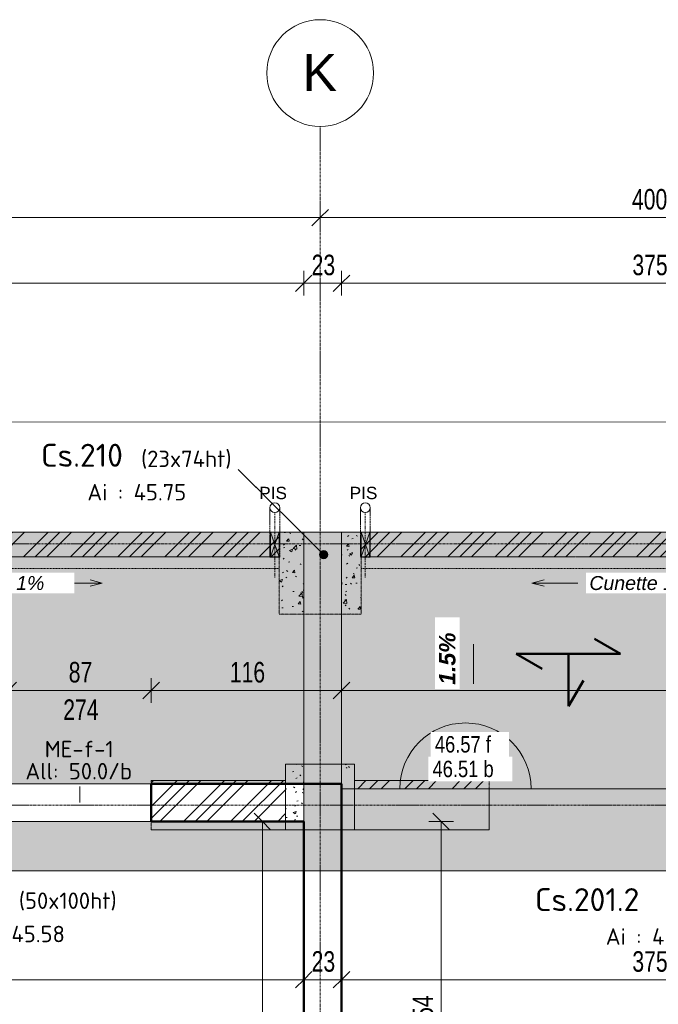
# Model space of a CAD drawing. Header units: millimetres. Extents: x 8507 to 240958, y -8745 to 78383.
# Tile 46 of 71: x 93343 to 97234, y 60526 to 66521. Entities that reach past the tile are written whole.
import ezdxf

# ---------------------------------------------------------------- set-up
doc = ezdxf.new("R2010")
doc.units = ezdxf.units.MM
for name, pattern in [('Caché', [7.14375, 4.7625, -2.38125]), ('Centre', [31.75, 6.35, -4.7625, 15.875, -4.7625]), ('Ligne de quadrillage', [22.225, 12.7, -3.175, 3.175, -3.175]), ('Tiret 1_16_', [3.175, 1.5875, -1.5875]), ('tiret perso', [2.6, 1.3, -1.3])]:
    doc.linetypes.add(name, pattern=pattern)
for name, color, linetype, lineweight in [('A-ANNO-DIMS', 211, 'Continuous', 9), ('A-ANNO-DIMS-50', 211, 'Continuous', 9), ('A-ANNO-NOTE', 131, 'Continuous', 9), ('A-DETL', 90, 'Continuous', 5), ('A-DETL-CNTR', 5, 'Centre', 5), ('A-DETL-GENF', 92, 'Continuous', 5), ('A-DETL-HDLN', 90, 'Caché', 5), ('A-DETL-MBND', 5, 'Continuous', 5), ('A-DETL-THIN', 151, 'Continuous', 5), ('A-DETL-WIDE', 214, 'Continuous', 50), ('A-GLAZ-IDEN', 152, 'Continuous', 9), ('A-WALL', 113, 'Continuous', 9), ('G-ANNO-TEXT', 231, 'Continuous', 9), ('S-BEAM-IDEN', 2, 'Continuous', 9), ('S-GRID', 1, 'Continuous', 9), ('S-GRID-IDEN', 1, 'Continuous', 9)]:
    doc.layers.add(name, color=color, linetype=linetype, lineweight=lineweight)
doc.styles.add('Arial', font='arial.ttf', dxfattribs={"height": 225})
doc.styles.add('Arial Narrow_4', font='ARIALN.TTF', dxfattribs={"width": 0.9, "height": 125})
doc.styles.add('Arial Narrow_I', font='ARIALNI.TTF', dxfattribs={"width": 0.9, "height": 100})
doc.styles.add('Arial_1', font='arial.ttf', dxfattribs={"width": 0.8, "height": 100})
doc.styles.add('Arial_2', font='arial.ttf', dxfattribs={"height": 75})
doc.styles.add('Arial_B_I_1', font='arialbi.ttf', dxfattribs={"height": 100})
doc.styles.add('Arial_I_1', font='ariali.ttf', dxfattribs={"height": 85})
doc.styles.add('ISOCPEUR', font='isocpeur.ttf', dxfattribs={"height": 100})
doc.styles.add('ISOCPEUR_B', font='txt', dxfattribs={"height": 140})
doc.dimstyles.new('AB6_1_50_-_GB', dxfattribs={"dimscale": 304.8, "dimtxt": 127.928872, "dimasz": 0.328084, "dimexe": 0.246063, "dimexo": 0.0625, "dimgap": 0.04101, "dimtad": 1, "dimdec": 0, "dimlfac": 0.1, "dimdsep": 46, "dimtxsty": 'Arial Narrow_4', "dimblk1": 'OBLIQUE', "dimblk2": 'OBLIQUE', "dimsah": 1, "dimcen": 0.09, "dimazin": 0, "dimtfac": 1, "dimtdec": 4, "dimtix": 1, "dimtmove": 0, "dimatfit": 3, "dimfxl": 0.246063, "dimfxlon": 1, "dimtvp": 1, "dimtolj": 1, "dimtzin": 0, "dimarcsym": 2})
doc.dimstyles.new('AB6_1_50_-_GB_1', dxfattribs={"dimscale": 304.8, "dimtxt": 127.928872, "dimasz": 0.328084, "dimexe": 0.246063, "dimexo": 0.0625, "dimgap": 0.04101, "dimtad": 1, "dimdec": 0, "dimlfac": 0.1, "dimdsep": 46, "dimtxsty": 'Arial Narrow_4', "dimblk1": 'OBLIQUE', "dimblk2": 'OBLIQUE', "dimsah": 1, "dimcen": 0.09, "dimazin": 0, "dimtfac": 1, "dimtdec": 4, "dimtix": 1, "dimtmove": 2, "dimatfit": 3, "dimfxl": 0.246063, "dimfxlon": 1, "dimtvp": 1, "dimtolj": 1, "dimtzin": 0, "dimarcsym": 2})
doc.dimstyles.new('AB6_1_50_-_GB_3', dxfattribs={"dimscale": 304.8, "dimtxt": 127.928872, "dimasz": 0.328084, "dimexe": 0.246063, "dimexo": 0.0625, "dimgap": 0.04101, "dimtad": 1, "dimdec": 0, "dimlfac": 0.1, "dimdsep": 46, "dimtxsty": 'Arial Narrow_4', "dimblk1": 'OBLIQUE', "dimblk2": 'OBLIQUE', "dimsah": 1, "dimcen": 0.09, "dimazin": 0, "dimtfac": 1, "dimtdec": 4, "dimtix": 1, "dimtmove": 0, "dimatfit": 3, "dimfxl": 0.246063, "dimfxlon": 1, "dimtvp": 1, "dimtolj": 1, "dimtzin": 0, "dimarcsym": 2})
doc.dimstyles.new('AB6_1_50_-_GB_Italique', dxfattribs={"dimscale": 304.8, "dimtxt": 102.343097, "dimasz": 0.328084, "dimexe": 0.246063, "dimexo": 0.0625, "dimgap": 0.057415, "dimtad": 1, "dimdec": 1, "dimlfac": 0.1, "dimrnd": 0.1, "dimdsep": 46, "dimtxsty": 'Arial Narrow_I', "dimblk1": 'OBLIQUE', "dimblk2": 'OBLIQUE', "dimsah": 1, "dimcen": 0.09, "dimazin": 0, "dimtfac": 1, "dimtdec": 4, "dimtix": 1, "dimtmove": 0, "dimatfit": 3, "dimfxl": 0.246063, "dimfxlon": 1, "dimtvp": 1, "dimtfill": 1, "dimtolj": 1, "dimtzin": 0, "dimarcsym": 2})
pattern_1 = [(45, (64631.8, -542.27), (-143.6841, 143.6841), []), (45, (64703.64, -542.27), (-143.6841, 143.6841), []), (45, (64775.48, -542.27), (-143.6841, 143.6841), [])]
pattern_2 = [(50, (64631.8, -542.27), (182.18467, -15.9391), [19.05, -209.55]), (355, (64631.8, -542.27), (-35.24243, 191.0566), [15.24, -167.64]), (100.451, (64646.98, -543.6), (146.9425, 175.1167), [16.19, -178.09]), (46.184, (64631.8, -491.47), (271.0789, -42.0433), [28.575, -314.325]), (96.636, (64654.4, -494.97), (237.4025, 247.4272), [24.285, -267.135]), (351.184, (64631.8, -491.47), (237.4046, 247.4251), [22.86, -251.46]), (21, (64657.2, -504.17), (151.61488, -102.26552), [19.05, -209.55]), (326, (64657.2, -504.17), (61.80236, 184.18774), [15.24, -167.64]), (71.451, (64669.83, -512.7), (213.41706, 81.92137), [16.19, -178.09]), (37.5, (64631.8, -542.27), (3.08832, 84.555076), [8.382, -157.226, 8.382, -161.798, -168.275]), (37.5, (64631.8, -542.27), (3.08832, 84.555076), [-335.788, 8.382, -159.893]), (7.5, (64631.8, -542.27), (66.81944, 100.18075), [8.382, -88.646, 8.382, -153.416, -64.135]), (7.5, (64631.8, -542.27), (66.81944, 100.18075), [-258.826, 8.382, -55.753]), (327.5, (64575.156, -542.27), (135.59049, -5.72891), [8.382, -55.118, 8.382, -189.738, -262.89]), (327.5, (64575.156, -542.27), (135.59049, -5.72891), [-261.62, 8.382, -254.508]), (317.5, (64549.76, -542.27), (148.12889, 25.42676), [8.382, -74.168, 8.382, -123.19, -186.69]), (317.5, (64549.76, -542.27), (148.12889, 25.42676), [-214.122, 8.382, -178.308])]

# ---------------------------------------------------------------- blocks, each defined once
blk = doc.blocks.new('ECBIM_BIM_RESA VOILE RECTANGULAIRE - Pissette 5x5-3025178-R-1 variante')
at = {"layer": 'A-DETL-MBND'}
for points in [[(-3688.1, 63250.2), (-3661.8, 63325.2), (-3688.1, 63400.2)], [(-3635.6, 63250.2), (-3635.6, 63400.2), (-3661.8, 63325.2)]]:
    blk.add_hatch(color=256, dxfattribs=at).paths.add_polyline_path(points)
for p, q in [((-3688.1, 63250.2), (-3688.1, 63400.2)), ((-3688.1, 63400.2), (-3661.8, 63325.2)), ((-3661.8, 63325.2), (-3635.6, 63400.2)), ((-3635.6, 63400.2), (-3635.6, 63250.2)), ((-3661.8, 63325.2), (-3688.1, 63250.2)), ((-3635.6, 63250.2), (-3661.8, 63325.2))]:
    blk.add_line(p, q, dxfattribs=at)
blk = doc.blocks.new('Quadrillage - M_Extrémité de la ligne de quadrillage - Cercle-11575-R-1 variante')
at = {"layer": 'S-GRID-IDEN'}
blk.add_circle((0, 0), 6.5, dxfattribs=at)
blk = doc.blocks.new('DIMBLOCK6-R-1 variante')
at = {"layer": 'A-ANNO-DIMS-50'}
for p, q in [((95910.7, 61638.6), (95835.7, 61638.6)), ((95910.7, 61638.6), (95910.7, 59102)), ((95910.7, 61638.6), (95985.7, 61638.6)), ((95910.7, 59102), (95835.7, 59102)), ((95910.7, 59102), (95985.7, 59102))]:
    blk.add_line(p, q, dxfattribs=at)
at = {"layer": 'A-ANNO-DIMS-50', "lineweight": 18}
for p, q in [((95910.7, 61638.6), (95860.7, 61688.6)), ((95910.7, 61638.6), (95960.7, 61588.6)), ((95910.7, 59102), (95860.7, 59152)), ((95910.7, 59102), (95960.7, 59052))]:
    blk.add_line(p, q, dxfattribs=at)
at = {"layer": 'A-ANNO-DIMS-50', "color": 0, "insert": (95736.6, 60365.3), "char_height": 125, "width": 241.237, "attachment_point": 1, "rotation": 90, "line_spacing_factor": 0.974696, "style": 'Arial Narrow_4'}
blk.add_mtext('254', dxfattribs=at)
blk = doc.blocks.new('_Oblique')
at = {"color": 0, "linetype": 'ByBlock', "lineweight": -2}
blk.add_line((-0.5, -0.5), (0.5, 0.5), dxfattribs=at)
blk = doc.blocks.new('DIMBLOCK36-R-1 variante')
at = {"layer": 'A-ANNO-DIMS-50'}
for p, q in [((93273.7, 62436.3), (93273.7, 62511.3)), ((94143.7, 62436.3), (94143.7, 62511.3)), ((93273.7, 62436.3), (94143.7, 62436.3)), ((93273.7, 62436.3), (93273.7, 62361.3)), ((94143.7, 62436.3), (94143.7, 62361.3))]:
    blk.add_line(p, q, dxfattribs=at)
at = {"layer": 'A-ANNO-DIMS-50', "lineweight": 18}
for p, q in [((93273.7, 62436.3), (93323.7, 62486.3)), ((94143.7, 62436.3), (94193.7, 62486.3)), ((93273.7, 62436.3), (93223.7, 62386.3)), ((94143.7, 62436.3), (94093.7, 62386.3))]:
    blk.add_line(p, q, dxfattribs=at)
at = {"layer": 'A-ANNO-DIMS-50', "color": 0, "char_height": 125, "attachment_point": 1, "line_spacing_factor": 0.974696, "style": 'Arial Narrow_4'}
for s, insert, width in [('87', (93641.6, 62610.4), 160.825), ('274', (93608.1, 62382.3), 241.237)]:
    blk.add_mtext(s, dxfattribs=dict(at, insert=insert, width=width))
blk = doc.blocks.new('DIMBLOCK37-R-1 variante')
at = {"layer": 'A-ANNO-DIMS-50'}
for p, q in [((94143.7, 62436.3), (94143.7, 62511.3)), ((95303.7, 62436.3), (95303.7, 62511.3)), ((94143.7, 62436.3), (95303.7, 62436.3)), ((94143.7, 62436.3), (94143.7, 62361.3)), ((95303.7, 62436.3), (95303.7, 62361.3))]:
    blk.add_line(p, q, dxfattribs=at)
at = {"layer": 'A-ANNO-DIMS-50', "lineweight": 18}
for p, q in [((94143.7, 62436.3), (94193.7, 62486.3)), ((95303.7, 62436.3), (95353.7, 62486.3)), ((94143.7, 62436.3), (94093.7, 62386.3)), ((95303.7, 62436.3), (95253.7, 62386.3))]:
    blk.add_line(p, q, dxfattribs=at)
at = {"layer": 'A-ANNO-DIMS-50', "color": 0, "insert": (94623.1, 62610.4), "char_height": 125, "width": 241.237, "attachment_point": 1, "line_spacing_factor": 0.974696, "style": 'Arial Narrow_4'}
blk.add_mtext('116', dxfattribs=at)
blk = doc.blocks.new('DIMBLOCK74-R-1 variante')
at = {"layer": 'A-ANNO-DIMS-50'}
for p, q in [((95303.7, 60675.1), (95303.7, 60750.1)), ((99048.7, 60675.1), (99048.7, 60750.1)), ((99048.7, 60675.1), (95303.7, 60675.1)), ((95303.7, 60675.1), (95303.7, 60600.1)), ((99048.7, 60675.1), (99048.7, 60600.1))]:
    blk.add_line(p, q, dxfattribs=at)
at = {"layer": 'A-ANNO-DIMS-50', "lineweight": 18}
for p, q in [((95303.7, 60675.1), (95253.7, 60625.1)), ((95303.7, 60675.1), (95353.7, 60725.1)), ((99048.7, 60675.1), (98998.7, 60625.1)), ((99048.7, 60675.1), (99098.7, 60725.1))]:
    blk.add_line(p, q, dxfattribs=at)
at = {"layer": 'A-ANNO-DIMS-50', "color": 0, "insert": (97075.6, 60849.1), "char_height": 125, "width": 241.237, "attachment_point": 1, "line_spacing_factor": 0.974696, "style": 'Arial Narrow_4'}
blk.add_mtext('375', dxfattribs=at)
blk = doc.blocks.new('DIMBLOCK75-R-1 variante')
at = {"layer": 'A-ANNO-DIMS-50'}
for p, q in [((95073.7, 60675.1), (95073.7, 60750.1)), ((95303.7, 60675.1), (95303.7, 60750.1)), ((95303.7, 60675.1), (95073.7, 60675.1)), ((95073.7, 60675.1), (95073.7, 60600.1)), ((95303.7, 60675.1), (95303.7, 60600.1))]:
    blk.add_line(p, q, dxfattribs=at)
at = {"layer": 'A-ANNO-DIMS-50', "lineweight": 18}
for p, q in [((95073.7, 60675.1), (95023.7, 60625.1)), ((95073.7, 60675.1), (95123.7, 60725.1)), ((95303.7, 60675.1), (95253.7, 60625.1)), ((95303.7, 60675.1), (95353.7, 60725.1))]:
    blk.add_line(p, q, dxfattribs=at)
at = {"layer": 'A-ANNO-DIMS-50', "color": 0, "insert": (95121.6, 60849.1), "char_height": 125, "width": 160.825, "attachment_point": 1, "line_spacing_factor": 0.974696, "style": 'Arial Narrow_4'}
blk.add_mtext('23', dxfattribs=at)
blk = doc.blocks.new('DIMBLOCK76-R-1 variante')
at = {"layer": 'A-ANNO-DIMS-50'}
for p, q in [((91288.7, 60675.1), (91288.7, 60750.1)), ((95073.7, 60675.1), (95073.7, 60750.1)), ((95073.7, 60675.1), (91288.7, 60675.1)), ((91288.7, 60675.1), (91288.7, 60600.1)), ((95073.7, 60675.1), (95073.7, 60600.1))]:
    blk.add_line(p, q, dxfattribs=at)
at = {"layer": 'A-ANNO-DIMS-50', "lineweight": 18}
for p, q in [((91288.7, 60675.1), (91238.7, 60625.1)), ((91288.7, 60675.1), (91338.7, 60725.1)), ((95073.7, 60675.1), (95023.7, 60625.1)), ((95073.7, 60675.1), (95123.7, 60725.1))]:
    blk.add_line(p, q, dxfattribs=at)
at = {"layer": 'A-ANNO-DIMS-50', "color": 0, "insert": (93080.6, 60849.1), "char_height": 125, "width": 241.237, "attachment_point": 1, "line_spacing_factor": 0.974696, "style": 'Arial Narrow_4'}
blk.add_mtext('379', dxfattribs=at)
blk = doc.blocks.new('DIMBLOCK185-R-1 variante')
at = {"layer": 'A-ANNO-DIMS-50'}
for p, q in [((91173.7, 65315.9), (91173.7, 65390.9)), ((95173.7, 65315.9), (95173.7, 65390.9)), ((91173.7, 65315.9), (95173.7, 65315.9)), ((91173.7, 65315.9), (91173.7, 65240.9)), ((95173.7, 65315.9), (95173.7, 65240.9))]:
    blk.add_line(p, q, dxfattribs=at)
at = {"layer": 'A-ANNO-DIMS-50', "lineweight": 18}
for p, q in [((91173.7, 65315.9), (91223.7, 65365.9)), ((95173.7, 65315.9), (95223.7, 65365.9)), ((91173.7, 65315.9), (91123.7, 65265.9)), ((95173.7, 65315.9), (95123.7, 65265.9))]:
    blk.add_line(p, q, dxfattribs=at)
at = {"layer": 'A-ANNO-DIMS-50', "color": 0, "insert": (93073.1, 65490), "char_height": 125, "width": 241.237, "attachment_point": 1, "line_spacing_factor": 0.974696, "style": 'Arial Narrow_4'}
blk.add_mtext('400', dxfattribs=at)
blk = doc.blocks.new('DIMBLOCK186-R-1 variante')
at = {"layer": 'A-ANNO-DIMS-50'}
for p, q in [((95173.7, 65315.9), (95173.7, 65390.9)), ((99173.7, 65315.9), (99173.7, 65390.9)), ((95173.7, 65315.9), (99173.7, 65315.9)), ((95173.7, 65315.9), (95173.7, 65240.9)), ((99173.7, 65315.9), (99173.7, 65240.9))]:
    blk.add_line(p, q, dxfattribs=at)
at = {"layer": 'A-ANNO-DIMS-50', "lineweight": 18}
for p, q in [((95173.7, 65315.9), (95223.7, 65365.9)), ((99173.7, 65315.9), (99223.7, 65365.9)), ((95173.7, 65315.9), (95123.7, 65265.9)), ((99173.7, 65315.9), (99123.7, 65265.9))]:
    blk.add_line(p, q, dxfattribs=at)
at = {"layer": 'A-ANNO-DIMS-50', "color": 0, "insert": (97073.1, 65490), "char_height": 125, "width": 241.237, "attachment_point": 1, "line_spacing_factor": 0.974696, "style": 'Arial Narrow_4'}
blk.add_mtext('400', dxfattribs=at)
blk = doc.blocks.new('DIMBLOCK208-R-1 variante')
at = {"layer": 'A-ANNO-DIMS-50'}
for p, q in [((91288.7, 64915.9), (91288.7, 64990.9)), ((95073.7, 64915.9), (95073.7, 64990.9)), ((91288.7, 64915.9), (95073.7, 64915.9)), ((91288.7, 64915.9), (91288.7, 64840.9)), ((95073.7, 64915.9), (95073.7, 64840.9))]:
    blk.add_line(p, q, dxfattribs=at)
at = {"layer": 'A-ANNO-DIMS-50', "lineweight": 18}
for p, q in [((91288.7, 64915.9), (91338.7, 64965.9)), ((95073.7, 64915.9), (95123.7, 64965.9)), ((91288.7, 64915.9), (91238.7, 64865.9)), ((95073.7, 64915.9), (95023.7, 64865.9))]:
    blk.add_line(p, q, dxfattribs=at)
at = {"layer": 'A-ANNO-DIMS-50', "color": 0, "insert": (93080.6, 65090), "char_height": 125, "width": 241.237, "attachment_point": 1, "line_spacing_factor": 0.974696, "style": 'Arial Narrow_4'}
blk.add_mtext('379', dxfattribs=at)
blk = doc.blocks.new('DIMBLOCK209-R-1 variante')
at = {"layer": 'A-ANNO-DIMS-50'}
for p, q in [((95073.7, 64915.9), (95073.7, 64990.9)), ((95303.7, 64915.9), (95303.7, 64990.9)), ((95073.7, 64915.9), (95303.7, 64915.9)), ((95073.7, 64915.9), (95073.7, 64840.9)), ((95303.7, 64915.9), (95303.7, 64840.9))]:
    blk.add_line(p, q, dxfattribs=at)
at = {"layer": 'A-ANNO-DIMS-50', "lineweight": 18}
for p, q in [((95073.7, 64915.9), (95123.7, 64965.9)), ((95303.7, 64915.9), (95353.7, 64965.9)), ((95073.7, 64915.9), (95023.7, 64865.9)), ((95303.7, 64915.9), (95253.7, 64865.9))]:
    blk.add_line(p, q, dxfattribs=at)
at = {"layer": 'A-ANNO-DIMS-50', "color": 0, "insert": (95121.6, 65090), "char_height": 125, "width": 160.825, "attachment_point": 1, "line_spacing_factor": 0.974696, "style": 'Arial Narrow_4'}
blk.add_mtext('23', dxfattribs=at)
blk = doc.blocks.new('DIMBLOCK210-R-1 variante')
at = {"layer": 'A-ANNO-DIMS-50'}
for p, q in [((95303.7, 64915.9), (95303.7, 64990.9)), ((99048.7, 64915.9), (99048.7, 64990.9)), ((95303.7, 64915.9), (99048.7, 64915.9)), ((95303.7, 64915.9), (95303.7, 64840.9)), ((99048.7, 64915.9), (99048.7, 64840.9))]:
    blk.add_line(p, q, dxfattribs=at)
at = {"layer": 'A-ANNO-DIMS-50', "lineweight": 18}
for p, q in [((95303.7, 64915.9), (95353.7, 64965.9)), ((99048.7, 64915.9), (99098.7, 64965.9)), ((95303.7, 64915.9), (95253.7, 64865.9)), ((99048.7, 64915.9), (98998.7, 64865.9))]:
    blk.add_line(p, q, dxfattribs=at)
at = {"layer": 'A-ANNO-DIMS-50', "color": 0, "insert": (97075.6, 65090), "char_height": 125, "width": 241.237, "attachment_point": 1, "line_spacing_factor": 0.974696, "style": 'Arial Narrow_4'}
blk.add_mtext('375', dxfattribs=at)
blk = doc.blocks.new('niveau aménag dalle2 - niveau aménag dalle 2-3181993-R-1 variante')
at = {"layer": 'A-ANNO-NOTE'}
blk.add_hatch(color=256, dxfattribs=at).paths.add_polyline_path([(-4.47, -4.15), (-8.21, -3.15), (-4.47, -2.15), (-6.36, -3.15)])
blk.add_line((-6.36, -3.15), (-1.51, -3.15), dxfattribs=at)
blk = doc.blocks.new('DIMBLOCK287-R-1 variante')
at = {"layer": 'A-ANNO-DIMS-50'}
for p, q in [((94821.4, 61638.6), (94746.4, 61638.6)), ((94821.4, 61638.6), (94821.4, 58179.9)), ((94821.4, 61638.6), (94896.4, 61638.6)), ((94821.4, 58179.9), (94746.4, 58179.9)), ((94821.4, 58179.9), (94896.4, 58179.9))]:
    blk.add_line(p, q, dxfattribs=at)
at = {"layer": 'A-ANNO-DIMS-50', "lineweight": 18}
for p, q in [((94821.4, 61638.6), (94771.4, 61688.6)), ((94821.4, 61638.6), (94871.4, 61588.6)), ((94821.4, 58179.9), (94771.4, 58229.9)), ((94821.4, 58179.9), (94871.4, 58129.9))]:
    blk.add_line(p, q, dxfattribs=at)
at = {"layer": 'A-ANNO-DIMS-50', "color": 0, "insert": (94674.7, 59789), "char_height": 100, "width": 288.51, "attachment_point": 1, "rotation": 90, "line_spacing_factor": 0.974696, "style": 'Arial Narrow_I', "bg_fill": 3, "box_fill_scale": 1.25, "bg_fill_color": 256, "bg_fill_true_color": 13158600, "bg_fill_transparency": 0}
blk.add_mtext('345.9', dxfattribs=at)
blk = doc.blocks.new('DIMBLOCK370-R-1 variante')
at = {"layer": 'A-ANNO-DIMS-50'}
for p, q in [((95303.7, 62436.3), (95303.7, 62511.3)), ((99843.7, 62436.3), (99843.7, 62511.3)), ((99843.7, 62436.3), (95303.7, 62436.3)), ((95303.7, 62436.3), (95303.7, 62361.3)), ((99843.7, 62436.3), (99843.7, 62361.3))]:
    blk.add_line(p, q, dxfattribs=at)
at = {"layer": 'A-ANNO-DIMS-50', "lineweight": 18}
for p, q in [((95303.7, 62436.3), (95353.7, 62486.3)), ((99843.7, 62436.3), (99893.7, 62486.3)), ((95303.7, 62436.3), (95253.7, 62386.3)), ((99843.7, 62436.3), (99793.7, 62386.3))]:
    blk.add_line(p, q, dxfattribs=at)
at = {"layer": 'A-ANNO-DIMS-50', "color": 0, "insert": (97473.1, 62610.4), "char_height": 125, "width": 241.237, "attachment_point": 1, "line_spacing_factor": 0.974696, "style": 'Arial Narrow_4'}
blk.add_mtext('454', dxfattribs=at)

msp = doc.modelspace()

# ---------------------------------------------------------------- hatches: boundary and pattern name
at = {"layer": 'A-DETL-GENF'}
msp.add_hatch(color=8, dxfattribs=at).paths.add_polyline_path([(95098.65, 61663.56), (95248.65, 61663.56), (95248.65, 61813.56), (95098.65, 61813.56)])
at = {"layer": 'A-DETL-MBND'}
h = msp.add_hatch(dxfattribs=at)
h.set_pattern_fill('FP_17', color=8, style=0, pattern_type=2)
h.set_pattern_definition([(0, (64631.8, -542.27), (0, 101.6), [3.353, -98.247]), (0, (64682.6, -491.47), (0, 101.6), [3.353, -98.247])])
h.paths.add_polyline_path([(95303.65, 61838.56), (99048.65, 61838.56), (99048.65, 63400.23), (95303.65, 63400.23), (95303.65, 61868.56)])
h.paths.add_polyline_path([(99298.65, 61838.56), (99843.65, 61838.56), (99843.65, 63400.23), (99298.65, 63400.23), (99298.65, 61889.41)])
h.paths.add_polyline_path([(95073.65, 61868.56), (95073.65, 63400.23), (91288.65, 63400.23), (91288.65, 61868.56), (93383.99, 61868.56)])
h.paths.add_polyline_path([(91058.65, 61868.56), (91058.65, 63400.23), (87288.65, 63400.23), (87288.65, 61868.56), (89812.49, 61868.56)])
h.paths.add_polyline_path([(87058.65, 61868.56), (87058.65, 63400.23), (83288.65, 63400.23), (83288.65, 61868.56), (86241, 61868.56)])
h.paths.add_polyline_path([(83058.65, 61868.56), (83058.65, 63400.23), (79288.65, 63400.23), (79288.65, 61868.56), (82669.5, 61868.56)])
h.paths.add_polyline_path([(79058.65, 61868.56), (79058.65, 63400.23), (75283.65, 63400.23), (75283.65, 61868.56), (78523.65, 61868.56)])
h.paths.add_polyline_path([(75053.65, 61868.56), (75053.65, 63400.23), (71288.65, 63400.23), (71288.65, 61868.56), (74790.95, 61868.56)])
h.paths.add_polyline_path([(71058.65, 61868.56), (71058.65, 63400.23), (67288.65, 63400.23), (67288.65, 61868.56), (70169.25, 61868.56)])
h.paths.add_polyline_path([(67058.65, 61868.56), (67058.65, 63400.23), (63273.65, 63400.23), (63273.65, 61868.56), (64812, 61868.56)])
at = {"layer": 'A-DETL-MBND', "linetype": 'Tiret 1_16_'}
h = msp.add_hatch(dxfattribs=at)
h.set_pattern_fill('FP_13', style=0, pattern_type=2)
h.set_pattern_definition(pattern_1)
h.paths.add_polyline_path([(94923.65, 63250.23), (94923.65, 63400.23), (91423.65, 63400.23), (91423.65, 63250.23), (93383.99, 63250.23)])
h = msp.add_hatch(dxfattribs=at)
h.set_pattern_fill('FP_14', style=0, pattern_type=2)
h.set_pattern_definition(pattern_2)
h.paths.add_polyline_path([(94923.65, 62900.23), (95073.65, 62900.23), (95073.65, 63400.23), (94923.65, 63400.23), (94923.65, 63298.87)])
h.paths.add_polyline_path([(95303.65, 62900.23), (95423.65, 62900.23), (95423.65, 63400.23), (95303.65, 63400.23), (95303.65, 63071.66)])
at = {"layer": 'A-DETL-MBND'}
h = msp.add_hatch(color=254, dxfattribs=at)
h.paths.add_polyline_path([(95303.65, 61338.56), (95303.65, 63400.23), (95073.65, 63400.23), (95073.65, 61338.56)])
h.paths.add_polyline_path([(95248.65, 61663.56), (95098.65, 61663.56), (95098.65, 61813.56), (95248.65, 61813.56)])
at = {"layer": 'A-DETL-MBND', "linetype": 'Tiret 1_16_'}
h = msp.add_hatch(dxfattribs=at)
h.set_pattern_fill('FP_13', style=0, pattern_type=2)
h.set_pattern_definition(pattern_1)
h.paths.add_polyline_path([(98741.24, 63250.23), (98923.65, 63250.23), (98923.65, 63400.23), (95423.65, 63400.23), (95423.65, 63250.23), (96955.49, 63250.23)])
h = msp.add_hatch(dxfattribs=at)
h.set_pattern_fill('FP_14', style=0, pattern_type=2)
h.set_pattern_definition(pattern_2)
h.paths.add_polyline_path([(94963.23, 61638.56), (95073.65, 61638.56), (95073.65, 61988.56), (94963.23, 61988.56), (94963.23, 61868.56)])
h.paths.add_polyline_path([(95303.65, 61838.56), (95383.23, 61838.56), (95383.23, 61988.56), (95303.65, 61988.56), (95303.65, 61866.98)])
h = msp.add_hatch(dxfattribs=at)
h.set_pattern_fill('FP_13', style=0, pattern_type=2)
h.set_pattern_definition(pattern_1)
h.paths.add_polyline_path([(94963.23, 61638.56), (94963.23, 61888.56), (94143.65, 61888.56), (94143.65, 61638.56)])
h = msp.add_hatch(dxfattribs=at)
h.set_pattern_fill('FP_13', style=0, pattern_type=2)
h.set_pattern_definition(pattern_1)
h.paths.add_polyline_path([(96203.23, 61838.56), (96203.23, 61888.56), (95383.65, 61888.56), (95383.65, 61838.56)])
at = {"layer": 'A-DETL-MBND'}
h = msp.add_hatch(color=254, dxfattribs=at)
h.paths.add_polyline_path([(99843.65, 61338.56), (99843.65, 61838.56), (99693.65, 61838.56), (99693.65, 61338.56)])
h.paths.add_polyline_path([(99298.65, 61338.56), (99543.65, 61338.56), (99543.65, 61448.56), (99298.65, 61448.56), (99298.65, 61838.56), (95303.65, 61838.56), (95303.65, 61338.56), (99048.65, 61338.56)])
msp.add_hatch(color=254, dxfattribs=at).paths.add_polyline_path([(95073.65, 61338.56), (95073.65, 61638.56), (91288.65, 61638.56), (91288.65, 61338.56)])
at = {"layer": 'S-BEAM-IDEN'}
h = msp.add_hatch(color=256, dxfattribs=at)
edge = h.paths.add_edge_path()
edge.add_arc((95194.75, 63263.55), 25, 0, 360)

# ---------------------------------------------------------------- linework, layer by layer
at = {"layer": 'A-DETL', "linetype": 'tiret perso'}
for p, q in [((94923.65, 63180.23), (91423.65, 63180.23)), ((98923.65, 63180.23), (95423.65, 63180.23))]:
    msp.add_line(p, q, dxfattribs=at)
at = {"layer": 'A-DETL-CNTR'}
for p, q in [((94897.4, 63124.22), (94897.4, 63519.22)), ((95448.31, 63124.22), (95448.31, 63519.22))]:
    msp.add_line(p, q, dxfattribs=at)
at = {"layer": 'A-DETL-HDLN'}
for p, q in [((94867.4, 63549.22), (94867.4, 63249.22)), ((94927.4, 63249.22), (94927.4, 63549.22)), ((95418.31, 63549.22), (95418.31, 63249.22)), ((95478.31, 63249.22), (95478.31, 63549.22)), ((94867.4, 63249.22), (94927.4, 63249.22)), ((95418.31, 63249.22), (95478.31, 63249.22))]:
    msp.add_line(p, q, dxfattribs=at)
at = {"layer": 'A-DETL-MBND'}
for p, q in [((63273.65, 63400.23), (99843.65, 63400.23)), ((94923.65, 63400.23), (94871.15, 63400.23)), ((94871.15, 63400.23), (94923.65, 63400.23)), ((94871.15, 63250.23), (94871.15, 63400.23)), ((94871.15, 63250.23), (94871.15, 63400.23)), ((94923.65, 63400.23), (94923.65, 63250.23)), ((94923.65, 63250.23), (94923.65, 63400.23)), ((95476.15, 63400.23), (95423.65, 63400.23)), ((95423.65, 63400.23), (95476.15, 63400.23)), ((95423.65, 63250.23), (95423.65, 63400.23)), ((95423.65, 63250.23), (95423.65, 63400.23)), ((95476.15, 63400.23), (95476.15, 63250.23)), ((95476.15, 63250.23), (95476.15, 63400.23)), ((94923.65, 63250.23), (94871.15, 63250.23)), ((94871.15, 63250.23), (94923.65, 63250.23)), ((95476.15, 63250.23), (95423.65, 63250.23)), ((95423.65, 63250.23), (95476.15, 63250.23)), ((95303.65, 61868.56), (71543.65, 61868.56)), ((99048.65, 61838.56), (95303.65, 61838.56))]:
    msp.add_line(p, q, dxfattribs=at)
at = {"layer": 'A-DETL-MBND', "color": 7, "linetype": 'Tiret 1_16_'}
for p, q in [((91423.65, 63400.23), (94923.65, 63400.23)), ((94923.65, 63400.23), (91423.65, 63400.23)), ((94923.65, 63400.23), (94923.65, 63250.23)), ((94923.65, 63400.23), (94923.65, 63250.23)), ((94923.65, 62900.23), (94923.65, 63400.23)), ((94923.65, 63400.23), (95423.65, 63400.23)), ((95423.65, 63400.23), (94923.65, 63400.23)), ((94923.65, 63400.23), (94923.65, 62900.23)), ((95423.65, 63400.23), (98923.65, 63400.23)), ((98923.65, 63400.23), (95423.65, 63400.23)), ((95423.65, 63250.23), (95423.65, 63400.23)), ((95423.65, 63400.23), (95423.65, 63250.23)), ((95423.65, 63400.23), (95423.65, 62900.23)), ((95423.65, 62900.23), (95423.65, 63400.23)), ((91423.65, 63250.23), (94923.65, 63250.23)), ((94923.65, 63250.23), (91423.65, 63250.23)), ((95423.65, 63250.23), (98923.65, 63250.23)), ((98923.65, 63250.23), (95423.65, 63250.23)), ((95423.65, 62900.23), (94923.65, 62900.23)), ((94923.65, 62900.23), (95423.65, 62900.23)), ((94963.23, 61588.56), (94963.23, 61988.56)), ((94963.23, 61988.56), (95383.23, 61988.56)), ((95383.23, 61988.56), (94963.23, 61988.56)), ((94963.23, 61988.56), (94963.23, 61588.56)), ((95383.23, 61988.56), (95383.23, 61588.56)), ((95383.23, 61588.56), (95383.23, 61988.56)), ((94143.65, 61888.56), (94963.23, 61888.56)), ((94963.23, 61888.56), (94143.65, 61888.56)), ((94143.65, 61588.56), (94143.65, 61888.56)), ((94143.65, 61888.56), (94143.65, 61588.56)), ((94963.23, 61888.56), (94963.23, 61588.56)), ((94963.23, 61888.56), (94963.23, 61588.56)), ((95383.65, 61888.56), (96203.23, 61888.56)), ((96203.23, 61888.56), (95383.65, 61888.56)), ((95383.65, 61838.56), (95383.65, 61888.56)), ((95383.65, 61888.56), (95383.65, 61588.56)), ((96203.23, 61888.56), (96203.23, 61838.56)), ((96203.23, 61888.56), (96203.23, 61588.56)), ((94143.65, 61588.56), (95383.23, 61588.56)), ((95303.65, 61588.56), (94143.65, 61588.56)), ((95383.23, 61588.56), (95303.65, 61588.56)), ((96203.23, 61588.56), (95383.65, 61588.56))]:
    msp.add_line(p, q, dxfattribs=at)
at = {"layer": 'A-DETL-MBND', "color": 7}
for p, q in [((95073.65, 63400.23), (95303.65, 63400.23)), ((95303.65, 63400.23), (95073.65, 63400.23)), ((95073.65, 63400.23), (95073.65, 61868.56)), ((95073.65, 61868.56), (95073.65, 63400.23)), ((95303.65, 61338.56), (95303.65, 63400.23)), ((95303.65, 61338.56), (95303.65, 63400.23)), ((95073.65, 61868.56), (95073.65, 61638.56)), ((95073.65, 61638.56), (95073.65, 61868.56)), ((99843.65, 61838.56), (95303.65, 61838.56)), ((95303.65, 61838.56), (95383.23, 61838.56)), ((95303.65, 61338.56), (95303.65, 61838.56)), ((95303.65, 61838.56), (95303.65, 61588.56)), ((95383.23, 61838.56), (95383.23, 61588.56)), ((95383.65, 61838.56), (95383.23, 61838.56)), ((95383.23, 61588.56), (95383.23, 61838.56)), ((95383.65, 61588.56), (95383.65, 61838.56)), ((95383.65, 61838.56), (96203.23, 61838.56)), ((98143.65, 61838.56), (96203.23, 61838.56)), ((96203.23, 61838.56), (96203.23, 61588.56)), ((91288.65, 61638.56), (95073.65, 61638.56)), ((95073.65, 61638.56), (95073.65, 61338.56)), ((95073.65, 61638.56), (95073.65, 61338.56)), ((95073.65, 61338.56), (95073.65, 61638.56)), ((95383.23, 61588.56), (95303.65, 61588.56)), ((95303.65, 61588.56), (95303.65, 61338.56)), ((95303.65, 61588.56), (95383.23, 61588.56)), ((96203.23, 61588.56), (95383.65, 61588.56)), ((95073.65, 61338.56), (91288.65, 61338.56)), ((91288.65, 61338.56), (95073.65, 61338.56)), ((95073.65, 61338.56), (95303.65, 61338.56)), ((95303.65, 61338.56), (95073.65, 61338.56)), ((95303.65, 61338.56), (99843.65, 61338.56)), ((95303.65, 61338.56), (99243.65, 61338.56))]:
    msp.add_line(p, q, dxfattribs=at)
at = {"layer": 'A-DETL-MBND', "color": 7, "linetype": 'tiret perso'}
for p, q in [((95303.65, 61868.56), (91288.65, 61868.56)), ((95303.65, 61838.56), (95303.65, 61868.56)), ((95303.65, 61838.56), (99298.65, 61838.56)), ((99298.65, 61838.56), (95303.65, 61838.56))]:
    msp.add_line(p, q, dxfattribs=at)
at = {"layer": 'A-DETL-THIN'}
msp.add_line((96458.65, 61838.56), (95658.65, 61838.56), dxfattribs=at)
for centre in [(94897.4, 63549.22), (95448.31, 63549.22)]:
    msp.add_circle(centre, 30, dxfattribs=at)
msp.add_arc((96058.65, 61838.56), 400, 0, 180, dxfattribs=at)
at = {"layer": 'A-DETL-WIDE'}
for p, q in [((97003.23, 62660.23), (96845.18, 62751.48)), ((96368.63, 62660.23), (97003.23, 62660.23)), ((96526.68, 62568.98), (96368.63, 62660.23)), ((96685.93, 62340.23), (96685.93, 62660.23)), ((96777.18, 62498.28), (96685.93, 62340.23))]:
    msp.add_line(p, q, dxfattribs=at)
at = {"layer": 'A-GLAZ-IDEN'}
msp.add_line((93708.65, 61753.56), (93708.65, 61852.24), dxfattribs=at)
at = {"layer": 'A-WALL'}
for p, q in [((94143.65, 61868.56), (92203.65, 61868.56)), ((94143.65, 61868.56), (94143.65, 61638.56)), ((92203.65, 61638.56), (94143.65, 61638.56))]:
    msp.add_line(p, q, dxfattribs=at)
at = {"layer": 'A-WALL', "lineweight": 50}
for p, q in [((94143.65, 61868.56), (95303.65, 61868.56)), ((94143.65, 61638.56), (94143.65, 61868.56)), ((95303.65, 61868.56), (95303.65, 59101.98)), ((95073.65, 61638.56), (94143.65, 61638.56)), ((95073.65, 59101.98), (95073.65, 61638.56))]:
    msp.add_line(p, q, dxfattribs=at)
at = {"layer": 'G-ANNO-TEXT', "color": 170}
for p, q in [((99850.09, 64070.16), (77081.94, 64079.2)), ((93846.25, 63090.81), (93582.7, 63090.81)), ((93846.25, 63090.81), (93771.25, 63110.91)), ((93846.25, 63090.81), (93771.25, 63070.71)), ((96462.62, 63090.81), (96537.62, 63110.91)), ((96462.62, 63090.81), (96537.62, 63070.71)), ((96462.62, 63090.81), (96743.92, 63090.81))]:
    msp.add_line(p, q, dxfattribs=at)
at = {"layer": 'S-BEAM-IDEN'}
msp.add_circle((95194.75, 63263.55), 25, dxfattribs=at)
at = {"layer": 'S-GRID', "linetype": 'Ligne de quadrillage'}
for p, q in [((95173.65, 47292.72), (95173.65, 65870.79)), ((48070.04, 63330.23), (102467.67, 63330.23)), ((48070.04, 61738.56), (102467.67, 61738.56))]:
    msp.add_line(p, q, dxfattribs=at)

# ---------------------------------------------------------------- block references
at = {"layer": 'A-ANNO-NOTE', "xscale": 50.00000000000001, "yscale": 50.00000000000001, "zscale": 50.00000000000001, "rotation": 269.9999999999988}
msp.add_blockref('niveau aménag dalle2 - niveau aménag dalle 2-3181993-R-1 variante', (96264.43, 62401.31), dxfattribs=at)
at = {"layer": 'A-DETL-MBND'}
for p in [(98559.25, 0), (99111.75, 0)]:
    msp.add_blockref('ECBIM_BIM_RESA VOILE RECTANGULAIRE - Pissette 5x5-3025178-R-1 variante', p, dxfattribs=at)
at = {"layer": 'S-GRID-IDEN', "xscale": 49.99999999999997, "yscale": 49.99999999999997, "zscale": 49.99999999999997}
msp.add_blockref('Quadrillage - M_Extrémité de la ligne de quadrillage - Cercle-11575-R-1 variante', (95173.65, 66195.79), dxfattribs=at)

# ---------------------------------------------------------------- texts
at = {"layer": 'A-GLAZ-IDEN', "char_height": 100, "attachment_point": 1, "style": 'ISOCPEUR'}
for s, insert, width in [('ME-f-1', (93495.15, 62129.68), 513.08), ('All: 50.0/b', (93377.9, 61995.29), 797.6791)]:
    msp.add_mtext(s, dxfattribs=dict(at, insert=insert, width=width))
at = {"layer": 'S-BEAM-IDEN', "attachment_point": 1}
for s, insert, char_height, width, style in [('Cs.210', (93472.84, 63938.77), 140, 645.3584, 'ISOCPEUR_B'), ('(23x74ht)', (94082.36, 63896.9), 100, 713.5019, 'ISOCPEUR'), ('Ai : 45.75', (93755.23, 63693.89), 100, 737.5525, 'ISOCPEUR'), ('(50x100ht)', (93338.02, 61206.71), 100, 761.6031, 'ISOCPEUR'), ('Cs.201.2', (96482.25, 61233.12), 140, 825.7381, 'ISOCPEUR_B'), ('Ai : 45.58', (93010.89, 61003.7), 100, 737.5525, 'ISOCPEUR'), ('Ai : 45.58', (96913.64, 60988.24), 100, 737.5525, 'ISOCPEUR')]:
    msp.add_mtext(s, dxfattribs=dict(at, insert=insert, char_height=char_height, width=width, style=style))

# ---------------------------------------------------------------- dimensions: what is measured, and where the dimension line sits
at = {"layer": 'A-ANNO-DIMS'}
for base, p1, p2, override, picture, middle in [((95173.65, 65315.9), (91173.65, 65390.9), (95173.65, 65390.9), {"dimpost": '<>', "dimfxl": 4000}, 'DIMBLOCK185-R-1 variante', (93173.65, 65392.22)), ((99173.65, 65315.9), (95173.65, 65390.9), (99173.65, 65390.9), {"dimpost": '<>', "dimfxl": 4000}, 'DIMBLOCK186-R-1 variante', (97173.65, 65392.22)), ((95073.65422748, 64915.90158979), (91288.65422748, 64840.90158979), (95073.65422748, 64840.90158979), {"dimpost": '<>', "dimfxl": 3785}, 'DIMBLOCK208-R-1 variante', (93181.15422748, 64992.22321362)), ((95303.65, 64915.9), (95073.65, 64840.9), (95303.65, 64840.9), {"dimpost": '<>', "dimfxl": 230}, 'DIMBLOCK209-R-1 variante', (95188.65, 64992.22)), ((99048.6546, 64915.9016), (95303.6542, 64840.9016), (99048.6546, 64840.9016), {"dimpost": '<>', "dimfxl": 3745.0004}, 'DIMBLOCK210-R-1 variante', (97176.1544, 64992.2232)), ((95303.65, 62436.31), (94143.65, 62361.31), (95303.65, 62361.31), {"dimpost": '<>', "dimfxl": 1160}, 'DIMBLOCK37-R-1 variante', (94723.65, 62512.63)), ((95073.65, 60675.09), (95303.65, 60600.09), (95073.65, 60600.09), {"dimpost": '<>', "dimfxl": 230}, 'DIMBLOCK75-R-1 variante', (95188.65, 60751.41)), ((95303.6542, 60675.0853), (99048.6546, 60600.0853), (95303.6542, 60600.0853), {"dimpost": '<>', "dimfxl": 3745.0004}, 'DIMBLOCK74-R-1 variante', (97176.1544, 60751.4069))]:
    dim = msp.add_linear_dim(base=base, p1=p1, p2=p2, dimstyle='AB6_1_50_-_GB', override=override, dxfattribs=at)
    dim.commit()
    dim.dimension.update_dxf_attribs({"geometry": picture, "text_midpoint": middle})
dim = msp.add_linear_dim(base=(94143.65, 62436.31), p1=(93273.65, 62361.31), p2=(94143.65, 62361.31), text='<>\\X274', dimstyle='AB6_1_50_-_GB', override={"dimpost": '<>', "dimfxl": 870}, dxfattribs=at)
dim.commit()
dim.dimension.update_dxf_attribs({"geometry": 'DIMBLOCK36-R-1 variante', "text_midpoint": (93708.65, 62436.31)})
dim = msp.add_linear_dim(base=(95910.69, 59101.98), p1=(95835.69, 61638.56), p2=(95835.69, 59101.98), angle=90, dimstyle='AB6_1_50_-_GB_1', override={"dimpost": '<>', "dimfxl": 2536.581367}, dxfattribs=at)
dim.commit()
dim.dimension.update_dxf_attribs({"geometry": 'DIMBLOCK6-R-1 variante', "text_midpoint": (95819.97, 60485.89), "dimtype": 160, "text_rotation": 90})
dim = msp.add_linear_dim(base=(91288.65422748, 60675.08526748), p1=(95073.65422748, 60600.08526748), p2=(91288.65422748, 60600.08526748), angle=0, dimstyle='AB6_1_50_-_GB', override={"dimpost": '<>', "dimfxl": 3785}, dxfattribs=at)
dim.commit()
dim.dimension.update_dxf_attribs({"geometry": 'DIMBLOCK76-R-1 variante', "text_midpoint": (93181.15422748, 60751.40689131)})

# ---------------------------------------------------------------- next in the draw order: texts
at = {"layer": 'A-ANNO-NOTE', "insert": (95897.64, 62471.19), "char_height": 100, "width": 384.81, "attachment_point": 1, "rotation": 90, "style": 'Arial_B_I_1', "bg_fill": 3, "box_fill_scale": 1.25, "bg_fill_color": 256, "bg_fill_true_color": 13158600, "bg_fill_transparency": 0}
msp.add_mtext('1.5%', dxfattribs=at)
at = {"layer": 'G-ANNO-TEXT', "color": 7, "attachment_point": 1, "bg_fill": 3, "box_fill_scale": 1.25, "bg_fill_color": 256, "bg_fill_true_color": 13158600, "bg_fill_transparency": 0}
for s, insert, char_height, width, style in [('PIS', (94802.33, 63676.55), 75, 204.4303, 'Arial_2'), ('PIS', (95353.24, 63676.55), 75, 204.4303, 'Arial_2'), ('Cunette 1%', (92872.76, 63133.31), 85, 781.6453, 'Arial_I_1'), ('Cunette 1%', (96813.77, 63133.31), 85, 781.6453, 'Arial_I_1'), ('46.57 f', (95872.24, 62158.89), 100, 426.4977, 'Arial_1'), ('46.51 b', (95857.84, 62008.89), 100, 461.772, 'Arial_1')]:
    msp.add_mtext(s, dxfattribs=dict(at, insert=insert, char_height=char_height, width=width, style=style))
at = {"layer": 'S-GRID-IDEN', "insert": (95066.09, 66312.07), "char_height": 225, "width": 256.54, "attachment_point": 1, "style": 'Arial', "bg_fill": 3, "box_fill_scale": 1.25, "bg_fill_color": 256, "bg_fill_true_color": 13158600, "bg_fill_transparency": 0}
msp.add_mtext('K', dxfattribs=at)

# ---------------------------------------------------------------- next in the draw order: dimensions: what is measured, and where the dimension line sits
at = {"layer": 'A-ANNO-DIMS'}
dim = msp.add_linear_dim(base=(94821.42, 58179.91), p1=(94896.42, 61638.56), p2=(94896.42, 58179.91), angle=90, dimstyle='AB6_1_50_-_GB_Italique', override={"dimpost": '<>', "dimfxl": 3458.651993}, dxfattribs=at)
dim.commit()
dim.dimension.update_dxf_attribs({"geometry": 'DIMBLOCK287-R-1 variante', "text_midpoint": (94752.86, 59909.23)})

# ---------------------------------------------------------------- next in the draw order: linework, layer by layer
at = {"layer": 'S-BEAM-IDEN'}
msp.add_line((95194.75, 63263.55), (94674.36, 63782.29), dxfattribs=at)

# ---------------------------------------------------------------- next in the draw order: dimensions: what is measured, and where the dimension line sits
at = {"layer": 'A-ANNO-DIMS'}
dim = msp.add_linear_dim(base=(95303.65, 62436.31), p1=(99843.65, 62361.31), p2=(95303.65, 62361.31), dimstyle='AB6_1_50_-_GB_3', override={"dimpost": '<>', "dimfxl": 4540}, dxfattribs=at)
dim.commit()
dim.dimension.update_dxf_attribs({"geometry": 'DIMBLOCK370-R-1 variante', "text_midpoint": (97573.65, 62512.38)})

doc.saveas('drawing.dxf')
